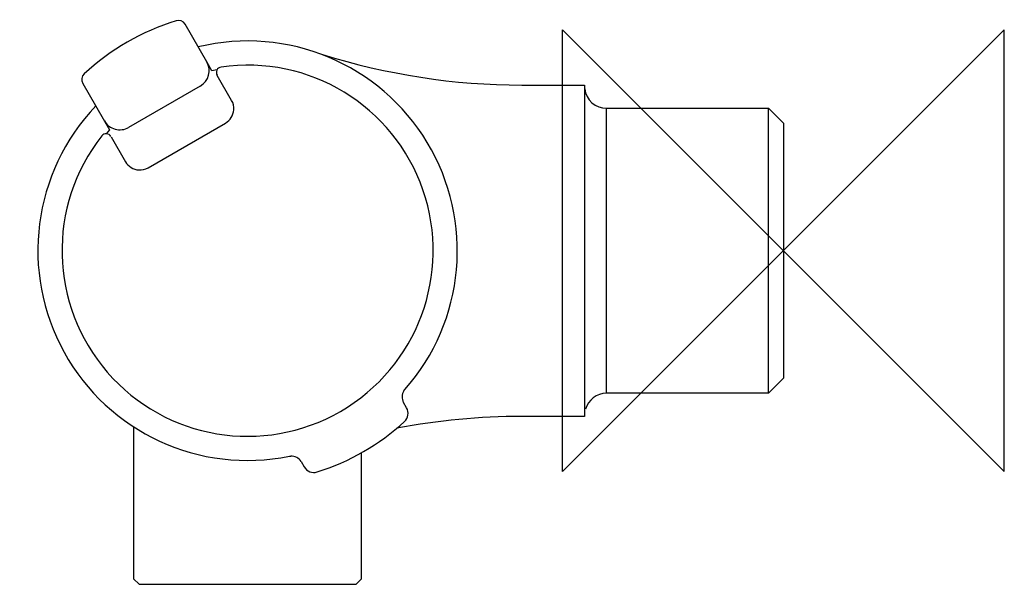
# Model space of a CAD drawing. Header units: millimetres. Extents: x -69.1 to 20, y -30.2 to 20.9.
import ezdxf

# ---------------------------------------------------------------- set-up
doc = ezdxf.new("R2010")
doc.units = ezdxf.units.MM
doc.header["$MEASUREMENT"] = 0
doc.layers.add('ORIGIN', color=6, linetype='Continuous')
doc.layers.add('PLANNING', color=1, linetype='Continuous')

# ---------------------------------------------------------------- blocks, each defined once
blk = doc.blocks.new('241000_r')
at = {"layer": 'ORIGIN'}
for p, q in [((20, 20), (-20, -20)), ((-20, -20), (-20, 20)), ((-20, 20), (20, -20)), ((20, -20), (20, 20))]:
    blk.add_line(p, q, dxfattribs=at)
at = {"layer": 'PLANNING'}
for p, q in [((-52.193, 17.097), (-54.157, 20.499)), ((-51.724, 16.284), (-52.193, 17.097)), ((-51.281, 16.365), (-51.724, 16.284)), ((-49.946, 13.604), (-51.248, 15.859)), ((-63.424, 15.149), (-60.99, 10.934)), ((-52.779, 14.911), (-59.274, 11.161)), ((-23.681, 15), (-18, 15)), ((-18, 15), (-18, -15)), ((-16, 12.9), (-1.35, 12.9)), ((-16, -12.9), (-16, 12.9)), ((-1.35, 12.9), (0, 11.55)), ((-1.35, -12.9), (-1.35, 12.9)), ((-60.99, 10.934), (-61.297, 10.574)), ((-57.51, 7.505), (-50.495, 11.555)), ((0, 11.55), (0, -11.55)), ((-60.86, 10.309), (-59.559, 8.054)), ((0, -11.55), (-1.35, -12.9)), ((-34.355, -12.679), (-34.277, -12.578)), ((-1.35, -12.9), (-16, -12.9)), ((-34.112, -14.23), (-34.394, -13.741)), ((-18, -15), (-23.681, -15)), ((-44.718, -18.606), (-44.592, -18.589)), ((-43.653, -19.086), (-43.371, -19.576))]:
    blk.add_line(p, q, dxfattribs=at)
for points in [[(-58.825, -15.934), (-58.825, -29.7)], [(-58.825, -29.7), (-58.325, -30.2), (-38.675, -30.2), (-38.175, -29.7), (-38.175, -18.281)]]:
    blk.add_lwpolyline(points, dxfattribs=at)
for centre, radius, start, end in [((-48.5, 0), 21.8, 107.26864, 132.73136), ((-54.764, 20.149), 0.7, 30.00006, 107.26864), ((-48.5, 0), 18.987, 318.51102, 103.5874), ((-53.58, 16.297), 1.601, 300, 29.9764), ((-23.681, 75), 60, 252.50014, 270), ((-48.5, 0), 16.8, 141.78752, 98.21257), ((-50.828, 16.133), 0.5, 98.21257, 210.00295), ((-62.818, 15.499), 0.7, 132.73136, 210), ((-16, 14.899), 1.999, 187.07023, 270), ((-51.218, 12.869), 1.469, 355.49882, 30), ((-48.5, 0), 18.987, 136.36608, 281.48898), ((-51.289, 12.875), 1.54, 301.03989, 355.49882), ((-60.074, 12.547), 1.6, 210.00131, 300.00131), ((-61.307, 10.083), 0.5, 30, 141.78752), ((-58.248, 8.829), 1.522, 210.58298, 265.95925), ((-58.251, 8.789), 1.483, 265.95925, 300), ((-33.446, -13.244), 1.07, 148.13968, 207.66346), ((-15.995, -14.906), 2.006, 90.14467, 163.87773), ((-34.978, -14.73), 1, 312.55255, 30), ((-23.681, -75), 60, 90, 100.8705), ((-48.5, 0), 20.995, 287.44745, 312.55255), ((-44.557, -19.659), 1.07, 32.33654, 91.86032), ((-42.505, -19.076), 1, 210, 287.44745)]:
    blk.add_arc(centre, radius, start, end, dxfattribs=at)

msp = doc.modelspace()

# ---------------------------------------------------------------- block references
msp.add_blockref('241000_r', (0, 0))

doc.saveas('drawing.dxf')
